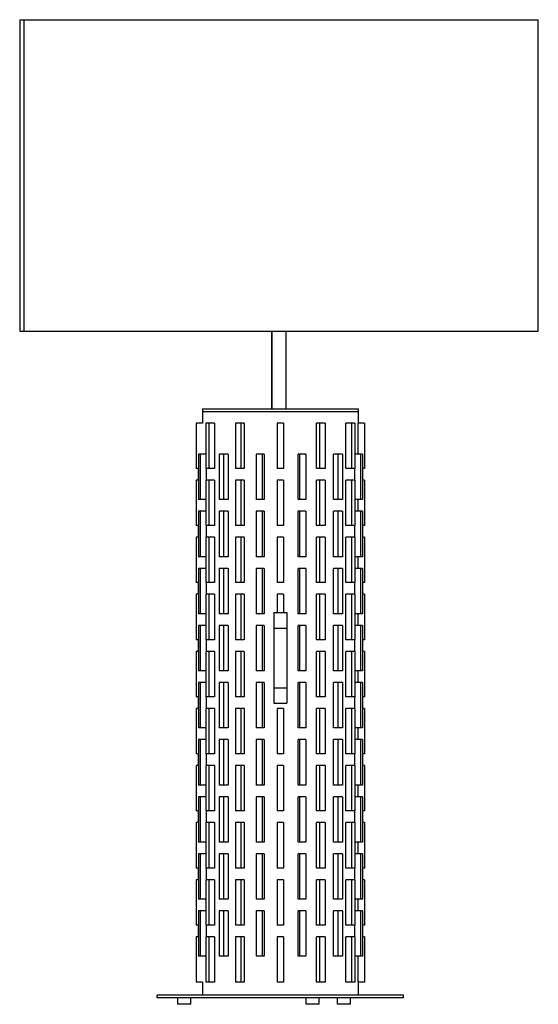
# Paper-space layout '_Izquierda' of a CAD drawing. Header units: millimetres. Extents: x -201 to 199, y -7 to 752.
import ezdxf

# ---------------------------------------------------------------- set-up
doc = ezdxf.new("R2010")
doc.units = ezdxf.units.MM

psp = doc.layouts.new('_Izquierda')

# ---------------------------------------------------------------- linework, layer by layer
at = {"color": 7, "linetype": 'Continuous', "lineweight": 25}
for p, q in [((-200.99, 751.88), (-200.99, 511.88)), ((-197.46, 511.88), (-197.46, 751.88)), ((199.01, 511.88), (199.01, 751.88)), ((-6.49, 511.88), (-6.49, 452)), ((-6.4, 451.88), (-6.4, 511.88)), ((4.51, 452), (4.51, 511.88)), ((-60, 452), (-60, 441)), ((-60, 452), (60, 452)), ((-60, 450), (60, 450)), ((60, 452), (60, 441)), ((-65, 441), (-65, 406)), ((-59.95, 441), (-65, 441)), ((-57.54, 441), (-57.54, 406)), ((-50.67, 441), (-57.54, 441)), ((-55.04, 441), (-55.04, 406)), ((-50.67, 441), (-50.67, 406)), ((-34.67, 441), (-34.67, 406)), ((-27.81, 441), (-34.67, 441)), ((-30.33, 441), (-30.33, 406)), ((-27.81, 441), (-27.81, 406)), ((-2.5, 441), (-2.5, 406)), ((2.5, 441), (-2.5, 441)), ((2.5, 441), (2.5, 406)), ((27.81, 406), (27.81, 441)), ((34.67, 441), (27.81, 441)), ((30.33, 441), (30.33, 406)), ((34.67, 441), (34.67, 406)), ((50.67, 406), (50.67, 441)), ((57.54, 441), (50.67, 441)), ((55.04, 441), (55.04, 406)), ((57.54, 441), (57.54, 406)), ((59.95, 417), (59.95, 441)), ((65, 441), (59.95, 441)), ((65, 441), (65, 406)), ((-63.01, 417), (-63.01, 382)), ((-57.54, 417), (-63.01, 417)), ((-61.82, 417), (-61.82, 382)), ((-47.16, 417), (-47.16, 382)), ((-40.17, 417), (-47.16, 417)), ((-43.7, 417), (-43.7, 382)), ((-40.17, 417), (-40.17, 382)), ((-18.67, 417), (-18.67, 382)), ((-12.51, 417), (-18.67, 417)), ((-13.87, 417), (-13.87, 382)), ((-12.51, 417), (-12.51, 382)), ((19.68, 417), (13.69, 417)), ((13.69, 382), (13.69, 417)), ((14.82, 417), (14.82, 382)), ((19.68, 417), (19.68, 382)), ((41.06, 382), (41.06, 417)), ((47.95, 417), (41.06, 417)), ((44.34, 417), (44.34, 382)), ((47.95, 417), (47.95, 382)), ((63.37, 417), (57.54, 417)), ((61.98, 417), (61.98, 382)), ((63.37, 417), (63.37, 382)), ((-63.01, 406), (-65, 406)), ((-63.37, 406), (-63.37, 397)), ((-50.67, 406), (-57.54, 406)), ((-57.07, 406), (-57.07, 397)), ((-27.81, 406), (-34.67, 406)), ((2.5, 406), (-2.5, 406)), ((34.67, 406), (27.81, 406)), ((57.54, 406), (50.67, 406)), ((57.44, 397), (57.44, 406)), ((65, 406), (63.37, 406)), ((-65, 397), (-65, 362)), ((-63.01, 397), (-65, 397)), ((-57.54, 397), (-57.54, 362)), ((-50.67, 397), (-57.54, 397)), ((-55.04, 397), (-55.04, 362)), ((-50.67, 397), (-50.67, 362)), ((-34.67, 397), (-34.67, 362)), ((-27.81, 397), (-34.67, 397)), ((-30.33, 397), (-30.33, 362)), ((-27.81, 397), (-27.81, 362)), ((-2.5, 397), (-2.5, 362)), ((2.5, 397), (-2.5, 397)), ((2.5, 397), (2.5, 362)), ((27.81, 362), (27.81, 397)), ((34.67, 397), (27.81, 397)), ((30.33, 397), (30.33, 362)), ((34.67, 397), (34.67, 362)), ((50.67, 362), (50.67, 397)), ((57.54, 397), (50.67, 397)), ((55.04, 397), (55.04, 362)), ((57.54, 397), (57.54, 362)), ((65, 397), (63.37, 397)), ((65, 397), (65, 362)), ((-57.54, 382), (-63.01, 382)), ((-40.17, 382), (-47.16, 382)), ((-12.51, 382), (-18.67, 382)), ((19.68, 382), (13.69, 382)), ((47.95, 382), (41.06, 382)), ((63.37, 382), (57.54, 382)), ((59.95, 373), (59.95, 382)), ((-63.01, 373), (-63.01, 338)), ((-57.54, 373), (-63.01, 373)), ((-61.82, 373), (-61.82, 338)), ((-47.16, 373), (-47.16, 338)), ((-40.17, 373), (-47.16, 373)), ((-43.7, 373), (-43.7, 338)), ((-40.17, 373), (-40.17, 338)), ((-18.67, 373), (-18.67, 338)), ((-12.51, 373), (-18.67, 373)), ((-13.87, 373), (-13.87, 338)), ((-12.51, 373), (-12.51, 338)), ((19.68, 373), (13.69, 373)), ((13.69, 338), (13.69, 373)), ((14.82, 373), (14.82, 338)), ((19.68, 373), (19.68, 338)), ((41.06, 338), (41.06, 373)), ((47.95, 373), (41.06, 373)), ((44.34, 373), (44.34, 338)), ((47.95, 373), (47.95, 338)), ((63.37, 373), (57.54, 373)), ((61.98, 373), (61.98, 338)), ((63.37, 373), (63.37, 338)), ((-63.01, 362), (-65, 362)), ((-63.37, 362), (-63.37, 353)), ((-50.67, 362), (-57.54, 362)), ((-57.07, 362), (-57.07, 353)), ((-27.81, 362), (-34.67, 362)), ((2.5, 362), (-2.5, 362)), ((34.67, 362), (27.81, 362)), ((57.54, 362), (50.67, 362)), ((57.44, 353), (57.44, 362)), ((65, 362), (63.37, 362)), ((-63.01, 353), (-65, 353)), ((-65, 353), (-65, 318)), ((-57.54, 353), (-57.54, 318)), ((-50.67, 353), (-57.54, 353)), ((-55.04, 353), (-55.04, 318)), ((-50.67, 353), (-50.67, 318)), ((-34.67, 353), (-34.67, 318)), ((-27.81, 353), (-34.67, 353)), ((-30.33, 353), (-30.33, 318)), ((-27.81, 353), (-27.81, 318)), ((2.5, 353), (-2.5, 353)), ((-2.5, 353), (-2.5, 318)), ((2.5, 353), (2.5, 318)), ((27.81, 318), (27.81, 353)), ((34.67, 353), (27.81, 353)), ((30.33, 353), (30.33, 318)), ((34.67, 353), (34.67, 318)), ((50.67, 318), (50.67, 353)), ((57.54, 353), (50.67, 353)), ((55.04, 353), (55.04, 318)), ((57.54, 353), (57.54, 318)), ((65, 353), (63.37, 353)), ((65, 353), (65, 318)), ((-57.54, 338), (-63.01, 338)), ((-40.17, 338), (-47.16, 338)), ((-12.51, 338), (-18.67, 338)), ((19.68, 338), (13.69, 338)), ((47.95, 338), (41.06, 338)), ((63.37, 338), (57.54, 338)), ((59.95, 329), (59.95, 338)), ((-63.01, 329), (-63.01, 294)), ((-57.54, 329), (-63.01, 329)), ((-61.82, 329), (-61.82, 294)), ((-47.16, 329), (-47.16, 294)), ((-40.17, 329), (-47.16, 329)), ((-43.7, 329), (-43.7, 294)), ((-40.17, 329), (-40.17, 294)), ((-18.67, 329), (-18.67, 294)), ((-12.51, 329), (-18.67, 329)), ((-13.87, 329), (-13.87, 294)), ((-12.51, 329), (-12.51, 294)), ((19.68, 329), (13.69, 329)), ((13.69, 294), (13.69, 329)), ((14.82, 329), (14.82, 294)), ((19.68, 329), (19.68, 294)), ((41.06, 294), (41.06, 329)), ((47.95, 329), (41.06, 329)), ((44.34, 329), (44.34, 294)), ((47.95, 329), (47.95, 294)), ((63.37, 329), (57.54, 329)), ((61.98, 329), (61.98, 294)), ((63.37, 329), (63.37, 294)), ((-63.01, 318), (-65, 318)), ((-63.37, 318), (-63.37, 309)), ((-50.67, 318), (-57.54, 318)), ((-57.07, 318), (-57.07, 309)), ((-27.81, 318), (-34.67, 318)), ((2.5, 318), (-2.5, 318)), ((34.67, 318), (27.81, 318)), ((57.54, 318), (50.67, 318)), ((57.44, 309), (57.44, 318)), ((65, 318), (63.37, 318)), ((-65, 309), (-65, 274)), ((-63.01, 309), (-65, 309)), ((-57.54, 309), (-57.54, 274)), ((-50.67, 309), (-57.54, 309)), ((-55.04, 309), (-55.04, 274)), ((-50.67, 309), (-50.67, 274)), ((-34.67, 309), (-34.67, 274)), ((-27.81, 309), (-34.67, 309)), ((-30.33, 309), (-30.33, 274)), ((-27.81, 309), (-27.81, 274)), ((-2.5, 309), (-2.5, 295)), ((2.5, 309), (-2.5, 309)), ((2.5, 309), (2.5, 295)), ((27.81, 274), (27.81, 309)), ((34.67, 309), (27.81, 309)), ((30.33, 309), (30.33, 274)), ((34.67, 309), (34.67, 274)), ((50.67, 274), (50.67, 309)), ((57.54, 309), (50.67, 309)), ((55.04, 309), (55.04, 274)), ((57.54, 309), (57.54, 274)), ((65, 309), (63.37, 309)), ((65, 309), (65, 274)), ((-57.54, 294), (-63.01, 294)), ((-40.17, 294), (-47.16, 294)), ((-12.51, 294), (-18.67, 294)), ((-5, 295), (-5, 225)), ((-5, 295), (5, 295)), ((5, 295), (5, 225)), ((19.68, 294), (13.69, 294)), ((47.95, 294), (41.06, 294)), ((63.37, 294), (57.54, 294)), ((59.95, 285), (59.95, 294)), ((-63.01, 285), (-63.01, 250)), ((-57.54, 285), (-63.01, 285)), ((-61.82, 285), (-61.82, 250)), ((-47.16, 285), (-47.16, 250)), ((-40.17, 285), (-47.16, 285)), ((-43.7, 285), (-43.7, 250)), ((-40.17, 285), (-40.17, 250)), ((-18.67, 285), (-18.67, 250)), ((-12.51, 285), (-18.67, 285)), ((-13.87, 285), (-13.87, 250)), ((-12.51, 285), (-12.51, 250)), ((-5, 282.97), (5, 282.97)), ((19.68, 285), (13.69, 285)), ((13.69, 250), (13.69, 285)), ((14.82, 285), (14.82, 250)), ((19.68, 285), (19.68, 250)), ((41.06, 250), (41.06, 285)), ((47.95, 285), (41.06, 285)), ((44.34, 285), (44.34, 250)), ((47.95, 285), (47.95, 250)), ((63.37, 285), (57.54, 285)), ((61.98, 285), (61.98, 250)), ((63.37, 285), (63.37, 250)), ((-63.01, 274), (-65, 274)), ((-63.37, 274), (-63.37, 265)), ((-50.67, 274), (-57.54, 274)), ((-57.07, 274), (-57.07, 265)), ((-27.81, 274), (-34.67, 274)), ((34.67, 274), (27.81, 274)), ((57.54, 274), (50.67, 274)), ((57.44, 265), (57.44, 274)), ((65, 274), (63.37, 274)), ((-63.01, 265), (-65, 265)), ((-65, 265), (-65, 230)), ((-57.54, 265), (-57.54, 230)), ((-50.67, 265), (-57.54, 265)), ((-55.04, 265), (-55.04, 230)), ((-50.67, 265), (-50.67, 230)), ((-34.67, 265), (-34.67, 230)), ((-27.81, 265), (-34.67, 265)), ((-30.33, 265), (-30.33, 230)), ((-27.81, 265), (-27.81, 230)), ((27.81, 230), (27.81, 265)), ((34.67, 265), (27.81, 265)), ((30.33, 265), (30.33, 230)), ((34.67, 265), (34.67, 230)), ((50.67, 230), (50.67, 265)), ((57.54, 265), (50.67, 265)), ((55.04, 265), (55.04, 230)), ((57.54, 265), (57.54, 230)), ((65, 265), (63.37, 265)), ((65, 265), (65, 230)), ((-57.54, 250), (-63.01, 250)), ((-40.17, 250), (-47.16, 250)), ((-12.51, 250), (-18.67, 250)), ((19.68, 250), (13.69, 250)), ((47.95, 250), (41.06, 250)), ((63.37, 250), (57.54, 250)), ((59.95, 241), (59.95, 250)), ((-63.01, 241), (-63.01, 206)), ((-57.54, 241), (-63.01, 241)), ((-61.82, 241), (-61.82, 206)), ((-47.16, 241), (-47.16, 206)), ((-40.17, 241), (-47.16, 241)), ((-43.7, 241), (-43.7, 206)), ((-40.17, 241), (-40.17, 206)), ((-18.67, 241), (-18.67, 206)), ((-12.51, 241), (-18.67, 241)), ((-13.87, 241), (-13.87, 206)), ((-12.51, 241), (-12.51, 206)), ((-5, 236.97), (5, 236.97)), ((19.68, 241), (13.69, 241)), ((13.69, 206), (13.69, 241)), ((14.82, 241), (14.82, 206)), ((19.68, 241), (19.68, 206)), ((41.06, 206), (41.06, 241)), ((47.95, 241), (41.06, 241)), ((44.34, 241), (44.34, 206)), ((47.95, 241), (47.95, 206)), ((63.37, 241), (57.54, 241)), ((61.98, 241), (61.98, 206)), ((63.37, 241), (63.37, 206)), ((-63.01, 230), (-65, 230)), ((-63.37, 230), (-63.37, 221)), ((-50.67, 230), (-57.54, 230)), ((-57.07, 230), (-57.07, 221)), ((-27.81, 230), (-34.67, 230)), ((34.67, 230), (27.81, 230)), ((57.54, 230), (50.67, 230)), ((57.44, 221), (57.44, 230)), ((65, 230), (63.37, 230)), ((-65, 221), (-65, 186)), ((-63.01, 221), (-65, 221)), ((-57.54, 221), (-57.54, 186)), ((-50.67, 221), (-57.54, 221)), ((-55.04, 221), (-55.04, 186)), ((-50.67, 221), (-50.67, 186)), ((-34.67, 221), (-34.67, 186)), ((-27.81, 221), (-34.67, 221)), ((-30.33, 221), (-30.33, 186)), ((-27.81, 221), (-27.81, 186)), ((-5, 225), (5, 225)), ((-2.5, 221), (-2.5, 186)), ((2.5, 221), (-2.5, 221)), ((2.5, 221), (2.5, 186)), ((27.81, 186), (27.81, 221)), ((34.67, 221), (27.81, 221)), ((30.33, 221), (30.33, 186)), ((34.67, 221), (34.67, 186)), ((50.67, 186), (50.67, 221)), ((57.54, 221), (50.67, 221)), ((55.04, 221), (55.04, 186)), ((57.54, 221), (57.54, 186)), ((65, 221), (63.37, 221)), ((65, 221), (65, 186)), ((-57.54, 206), (-63.01, 206)), ((-40.17, 206), (-47.16, 206)), ((-12.51, 206), (-18.67, 206)), ((19.68, 206), (13.69, 206)), ((47.95, 206), (41.06, 206)), ((63.37, 206), (57.54, 206)), ((59.95, 197), (59.95, 206)), ((-63.01, 197), (-63.01, 162)), ((-57.54, 197), (-63.01, 197)), ((-61.82, 197), (-61.82, 162)), ((-47.16, 197), (-47.16, 162)), ((-40.17, 197), (-47.16, 197)), ((-43.7, 197), (-43.7, 162)), ((-40.17, 197), (-40.17, 162)), ((-18.67, 197), (-18.67, 162)), ((-12.51, 197), (-18.67, 197)), ((-13.87, 197), (-13.87, 162)), ((-12.51, 197), (-12.51, 162)), ((19.68, 197), (13.69, 197)), ((13.69, 162), (13.69, 197)), ((14.82, 197), (14.82, 162)), ((19.68, 197), (19.68, 162)), ((41.06, 162), (41.06, 197)), ((47.95, 197), (41.06, 197)), ((44.34, 197), (44.34, 162)), ((47.95, 197), (47.95, 162)), ((63.37, 197), (57.54, 197)), ((61.98, 197), (61.98, 162)), ((63.37, 197), (63.37, 162)), ((-63.01, 186), (-65, 186)), ((-63.37, 186), (-63.37, 177)), ((-50.67, 186), (-57.54, 186)), ((-57.07, 186), (-57.07, 177)), ((-27.81, 186), (-34.67, 186)), ((2.5, 186), (-2.5, 186)), ((34.67, 186), (27.81, 186)), ((57.54, 186), (50.67, 186)), ((57.44, 177), (57.44, 186)), ((65, 186), (63.37, 186)), ((-65, 177), (-65, 142)), ((-63.01, 177), (-65, 177)), ((-57.54, 177), (-57.54, 142)), ((-50.67, 177), (-57.54, 177)), ((-55.04, 177), (-55.04, 142)), ((-50.67, 177), (-50.67, 142)), ((-34.67, 177), (-34.67, 142)), ((-27.81, 177), (-34.67, 177)), ((-30.33, 177), (-30.33, 142)), ((-27.81, 177), (-27.81, 142)), ((2.5, 177), (-2.5, 177)), ((-2.5, 177), (-2.5, 142)), ((2.5, 177), (2.5, 142)), ((27.81, 142), (27.81, 177)), ((34.67, 177), (27.81, 177)), ((30.33, 177), (30.33, 142)), ((34.67, 177), (34.67, 142)), ((50.67, 142), (50.67, 177)), ((57.54, 177), (50.67, 177)), ((55.04, 177), (55.04, 142)), ((57.54, 177), (57.54, 142)), ((65, 177), (63.37, 177)), ((65, 177), (65, 142)), ((-57.54, 162), (-63.01, 162)), ((-40.17, 162), (-47.16, 162)), ((-12.51, 162), (-18.67, 162)), ((19.68, 162), (13.69, 162)), ((47.95, 162), (41.06, 162)), ((63.37, 162), (57.54, 162)), ((59.95, 153), (59.95, 162)), ((-63.01, 153), (-63.01, 118)), ((-57.54, 153), (-63.01, 153)), ((-61.82, 153), (-61.82, 118)), ((-47.16, 153), (-47.16, 118)), ((-40.17, 153), (-47.16, 153)), ((-43.7, 153), (-43.7, 118)), ((-40.17, 153), (-40.17, 118)), ((-18.67, 153), (-18.67, 118)), ((-12.51, 153), (-18.67, 153)), ((-13.87, 153), (-13.87, 118)), ((-12.51, 153), (-12.51, 118)), ((19.68, 153), (13.69, 153)), ((13.69, 118), (13.69, 153)), ((14.82, 153), (14.82, 118)), ((19.68, 153), (19.68, 118)), ((41.06, 118), (41.06, 153)), ((47.95, 153), (41.06, 153)), ((44.34, 153), (44.34, 118)), ((47.95, 153), (47.95, 118)), ((63.37, 153), (57.54, 153)), ((61.98, 153), (61.98, 118)), ((63.37, 153), (63.37, 118)), ((-63.01, 142), (-65, 142)), ((-63.37, 142), (-63.37, 133)), ((-50.67, 142), (-57.54, 142)), ((-57.07, 142), (-57.07, 133)), ((-27.81, 142), (-34.67, 142)), ((2.5, 142), (-2.5, 142)), ((34.67, 142), (27.81, 142)), ((57.54, 142), (50.67, 142)), ((57.44, 133), (57.44, 142)), ((65, 142), (63.37, 142)), ((-65, 133), (-65, 98)), ((-63.01, 133), (-65, 133)), ((-57.54, 133), (-57.54, 98)), ((-50.67, 133), (-57.54, 133)), ((-55.04, 133), (-55.04, 98)), ((-50.67, 133), (-50.67, 98)), ((-34.67, 133), (-34.67, 98)), ((-27.81, 133), (-34.67, 133)), ((-30.33, 133), (-30.33, 98)), ((-27.81, 133), (-27.81, 98)), ((-2.5, 133), (-2.5, 98)), ((2.5, 133), (-2.5, 133)), ((2.5, 133), (2.5, 98)), ((27.81, 98), (27.81, 133)), ((34.67, 133), (27.81, 133)), ((30.33, 133), (30.33, 98)), ((34.67, 133), (34.67, 98)), ((50.67, 98), (50.67, 133)), ((57.54, 133), (50.67, 133)), ((55.04, 133), (55.04, 98)), ((57.54, 133), (57.54, 98)), ((65, 133), (63.37, 133)), ((65, 133), (65, 98)), ((-57.54, 118), (-63.01, 118)), ((-40.17, 118), (-47.16, 118)), ((-12.51, 118), (-18.67, 118)), ((19.68, 118), (13.69, 118)), ((47.95, 118), (41.06, 118)), ((63.37, 118), (57.54, 118)), ((59.95, 109), (59.95, 118)), ((-63.01, 109), (-63.01, 74)), ((-57.54, 109), (-63.01, 109)), ((-61.82, 109), (-61.82, 74)), ((-47.16, 109), (-47.16, 74)), ((-40.17, 109), (-47.16, 109)), ((-43.7, 109), (-43.7, 74)), ((-40.17, 109), (-40.17, 74)), ((-18.67, 109), (-18.67, 74)), ((-12.51, 109), (-18.67, 109)), ((-13.87, 109), (-13.87, 74)), ((-12.51, 109), (-12.51, 74)), ((19.68, 109), (13.69, 109)), ((13.69, 74), (13.69, 109)), ((14.82, 109), (14.82, 74)), ((19.68, 109), (19.68, 74)), ((41.06, 74), (41.06, 109)), ((47.95, 109), (41.06, 109)), ((44.34, 109), (44.34, 74)), ((47.95, 109), (47.95, 74)), ((63.37, 109), (57.54, 109)), ((61.98, 109), (61.98, 74)), ((63.37, 109), (63.37, 74)), ((-63.01, 98), (-65, 98)), ((-63.37, 98), (-63.37, 89)), ((-50.67, 98), (-57.54, 98)), ((-57.07, 98), (-57.07, 89)), ((-27.81, 98), (-34.67, 98)), ((2.5, 98), (-2.5, 98)), ((34.67, 98), (27.81, 98)), ((57.54, 98), (50.67, 98)), ((57.44, 89), (57.44, 98)), ((65, 98), (63.37, 98)), ((-63.01, 89), (-65, 89)), ((-65, 89), (-65, 54)), ((-57.54, 89), (-57.54, 54)), ((-50.67, 89), (-57.54, 89)), ((-55.04, 89), (-55.04, 54)), ((-50.67, 89), (-50.67, 54)), ((-34.67, 89), (-34.67, 54)), ((-27.81, 89), (-34.67, 89)), ((-30.33, 89), (-30.33, 54)), ((-27.81, 89), (-27.81, 54)), ((2.5, 89), (-2.5, 89)), ((-2.5, 89), (-2.5, 54)), ((2.5, 89), (2.5, 54)), ((27.81, 54), (27.81, 89)), ((34.67, 89), (27.81, 89)), ((30.33, 89), (30.33, 54)), ((34.67, 89), (34.67, 54)), ((50.67, 54), (50.67, 89)), ((57.54, 89), (50.67, 89)), ((55.04, 89), (55.04, 54)), ((57.54, 89), (57.54, 54)), ((65, 89), (63.37, 89)), ((65, 89), (65, 54)), ((-57.54, 74), (-63.01, 74)), ((-40.17, 74), (-47.16, 74)), ((-12.51, 74), (-18.67, 74)), ((19.68, 74), (13.69, 74)), ((47.95, 74), (41.06, 74)), ((63.37, 74), (57.54, 74)), ((59.95, 65), (59.95, 74)), ((-63.01, 65), (-63.01, 30)), ((-57.54, 65), (-63.01, 65)), ((-61.82, 65), (-61.82, 30)), ((-47.16, 65), (-47.16, 30)), ((-40.17, 65), (-47.16, 65)), ((-43.7, 65), (-43.7, 30)), ((-40.17, 65), (-40.17, 30)), ((-18.67, 65), (-18.67, 30)), ((-12.51, 65), (-18.67, 65)), ((-13.87, 65), (-13.87, 30)), ((-12.51, 65), (-12.51, 30)), ((19.68, 65), (13.69, 65)), ((13.69, 30), (13.69, 65)), ((14.82, 65), (14.82, 30)), ((19.68, 65), (19.68, 30)), ((41.06, 30), (41.06, 65)), ((47.95, 65), (41.06, 65)), ((44.34, 65), (44.34, 30)), ((47.95, 65), (47.95, 30)), ((63.37, 65), (57.54, 65)), ((61.98, 65), (61.98, 30)), ((63.37, 65), (63.37, 30)), ((-63.01, 54), (-65, 54)), ((-63.37, 54), (-63.37, 45)), ((-50.67, 54), (-57.54, 54)), ((-57.07, 54), (-57.07, 45)), ((-27.81, 54), (-34.67, 54)), ((2.5, 54), (-2.5, 54)), ((34.67, 54), (27.81, 54)), ((57.54, 54), (50.67, 54)), ((57.44, 45), (57.44, 54)), ((65, 54), (63.37, 54)), ((-65, 45), (-65, 10)), ((-63.01, 45), (-65, 45)), ((-57.54, 45), (-57.54, 10)), ((-50.67, 45), (-57.54, 45)), ((-55.04, 45), (-55.04, 10)), ((-50.67, 45), (-50.67, 10)), ((-34.67, 45), (-34.67, 10)), ((-27.81, 45), (-34.67, 45)), ((-30.33, 45), (-30.33, 10)), ((-27.81, 45), (-27.81, 10)), ((-2.5, 45), (-2.5, 10)), ((2.5, 45), (-2.5, 45)), ((2.5, 45), (2.5, 10)), ((27.81, 10), (27.81, 45)), ((34.67, 45), (27.81, 45)), ((30.33, 45), (30.33, 10)), ((34.67, 45), (34.67, 10)), ((50.67, 10), (50.67, 45)), ((57.54, 45), (50.67, 45)), ((55.04, 45), (55.04, 10)), ((57.54, 45), (57.54, 10)), ((65, 45), (63.37, 45)), ((65, 45), (65, 10)), ((-57.54, 30), (-63.01, 30)), ((-40.17, 30), (-47.16, 30)), ((-12.51, 30), (-18.67, 30)), ((19.68, 30), (13.69, 30)), ((47.95, 30), (41.06, 30)), ((63.37, 30), (57.54, 30)), ((59.95, 10), (59.95, 30)), ((-59.95, 10), (-65, 10)), ((-60, 10), (-60, 0)), ((-50.67, 10), (-57.54, 10)), ((-27.81, 10), (-34.67, 10)), ((2.5, 10), (-2.5, 10)), ((34.67, 10), (27.81, 10)), ((57.54, 10), (50.67, 10)), ((65, 10), (59.95, 10)), ((60, 10), (60, 0)), ((-95, -2), (-95, 0)), ((95, 0), (-95, 0)), ((95, -2), (95, 0)), ((95, -2), (-95, -2)), ((-78.99, -7), (-78.99, -2)), ((-68.99, -7), (-78.99, -7)), ((-68.99, -7), (-68.99, -2)), ((19.92, -7), (19.92, -2)), ((29.92, -7), (19.92, -7)), ((29.92, -7), (29.92, -2)), ((44.07, -7), (44.07, -2)), ((54.07, -7), (44.07, -7)), ((54.07, -7), (54.07, -2))]:
    psp.add_line(p, q, dxfattribs=at)
for points, knots in [([(-200.84, 751.88), (-200.88, 751.88), (-201.01, 751.88), (-200.01, 751.88), (-198.31, 751.88), (-197.46, 751.88)], [0, 0, 0, 0, 0.165529, 0.582765, 1, 1, 1, 1]), ([(-197.46, 751.88), (-196.36, 751.88), (-194.17, 751.88), (-189.36, 751.88), (-183.49, 751.88), (-176.46, 751.88), (-168.35, 751.88), (-159.22, 751.88), (-149.11, 751.88), (-138.08, 751.88), (-126.21, 751.88), (-113.57, 751.88), (-100.23, 751.88), (-86.28, 751.88), (-71.81, 751.88), (-56.9, 751.88), (-41.64, 751.88), (-26.14, 751.88), (-10.47, 751.88), (5.25, 751.88), (20.93, 751.88), (36.47, 751.88), (51.79, 751.88), (66.78, 751.88), (81.35, 751.88), (95.41, 751.88), (108.88, 751.88), (121.67, 751.88), (133.71, 751.88), (144.92, 751.88), (155.22, 751.88), (164.57, 751.88), (172.89, 751.88), (180.14, 751.88), (186.27, 751.88), (191.25, 751.88), (195.05, 751.88), (197.59, 751.88), (198.91, 751.88), (198.87, 751.88), (198.86, 751.88)], [0, 0, 0, 0, 0.026593, 0.053187, 0.07978, 0.106374, 0.132967, 0.159561, 0.186154, 0.212747, 0.239341, 0.265934, 0.292528, 0.319121, 0.345715, 0.372308, 0.398901, 0.425495, 0.452088, 0.478682, 0.505275, 0.531869, 0.558462, 0.585055, 0.611649, 0.638242, 0.664836, 0.691429, 0.718023, 0.744616, 0.77121, 0.797803, 0.824396, 0.85099, 0.877583, 0.904177, 0.93077, 0.957364, 0.983957, 1, 1, 1, 1]), ([(-200.84, 511.88), (-200.88, 511.88), (-201.01, 511.88), (-200.01, 511.88), (-198.31, 511.88), (-197.46, 511.88)], [0, 0, 0, 0, 0.165529, 0.582765, 1, 1, 1, 1]), ([(-197.46, 511.88), (-196.36, 511.88), (-194.17, 511.88), (-189.36, 511.88), (-183.49, 511.88), (-176.46, 511.88), (-168.35, 511.88), (-159.22, 511.88), (-149.11, 511.88), (-138.08, 511.88), (-126.21, 511.88), (-113.57, 511.88), (-100.23, 511.88), (-86.28, 511.88), (-71.81, 511.88), (-56.9, 511.88), (-41.64, 511.88), (-26.14, 511.88), (-10.47, 511.88), (5.25, 511.88), (20.93, 511.88), (36.47, 511.88), (51.79, 511.88), (66.78, 511.88), (81.35, 511.88), (95.41, 511.88), (108.88, 511.88), (121.67, 511.88), (133.71, 511.88), (144.92, 511.88), (155.22, 511.88), (164.57, 511.88), (172.89, 511.88), (180.14, 511.88), (186.27, 511.88), (191.25, 511.88), (195.05, 511.88), (197.59, 511.88), (198.91, 511.88), (198.87, 511.88), (198.86, 511.88)], [0, 0, 0, 0, 0.026593, 0.053187, 0.07978, 0.106374, 0.132967, 0.159561, 0.186154, 0.212747, 0.239341, 0.265934, 0.292528, 0.319121, 0.345715, 0.372308, 0.398901, 0.425495, 0.452088, 0.478682, 0.505275, 0.531869, 0.558462, 0.585055, 0.611649, 0.638242, 0.664836, 0.691429, 0.718023, 0.744616, 0.77121, 0.797803, 0.824396, 0.85099, 0.877583, 0.904177, 0.93077, 0.957364, 0.983957, 1, 1, 1, 1])]:
    psp.add_open_spline(points, degree=3, knots=knots, dxfattribs=at)

doc.saveas('drawing.dxf')
